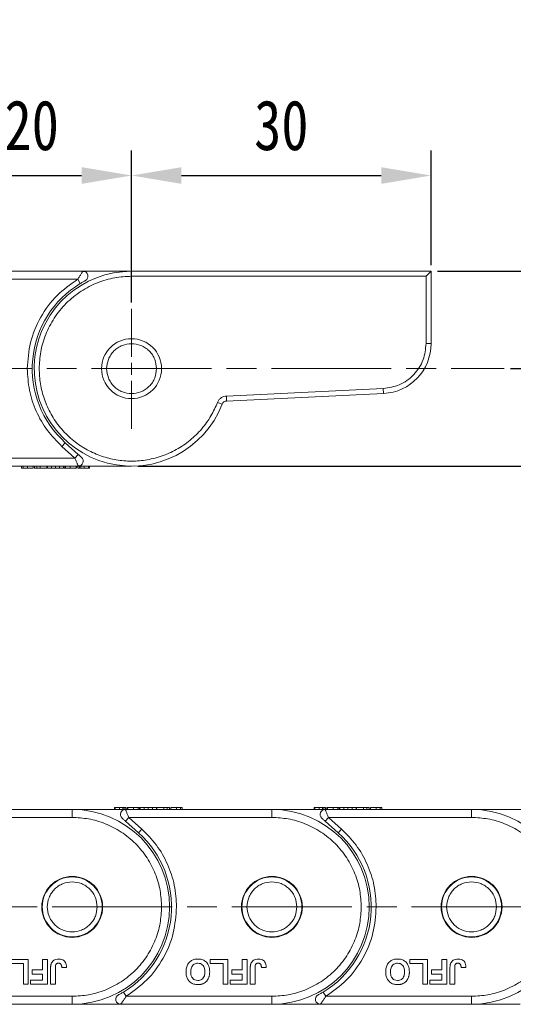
# Model space of a CAD drawing. Header units: millimetres. Extents: x 3075 to 3577, y -362 to -10.
# Tile 13 of 30: x 3304 to 3353, y -209 to -111. Entities that reach past the tile are written whole.
import ezdxf

# ---------------------------------------------------------------- set-up
doc = ezdxf.new("R2010")
doc.units = ezdxf.units.MM
doc.linetypes.add('ACAD_ISO08W100', pattern=[36, 24, -3, 6, -3])
doc.linetypes.add('CENTER', pattern=[0.6, 0.375, -0.075, 0.075, -0.075])
doc.layers.add('中心线', color=1, linetype='CENTER', lineweight=25)
doc.styles.get("Standard").update_dxf_attribs({"font": '仿宋_GB2312.ttf', "width": 0.8})
doc.dimstyles.new('ISO-15', dxfattribs={"dimtxt": 5, "dimasz": 5, "dimexe": 2.5, "dimexo": 0.625, "dimgap": 2.5, "dimtad": 1, "dimdsep": 46, "dimtxsty": 'Standard', "dimcen": 2.5, "dimadec": 0, "dimazin": 0, "dimtfac": 1, "dimtmove": 0, "dimatfit": 3, "dimfxl": 0, "dimarcsym": 0})

# ---------------------------------------------------------------- blocks, each defined once
blk = doc.blocks.new('*D214')
at = {"color": 0, "lineweight": -2}
for p, q in [((3295.236, -139.063), (3295.236, -123.866)), ((3315.236, -139.063), (3315.236, -123.866)), ((3300.236, -126.366), (3310.236, -126.366))]:
    blk.add_line(p, q, dxfattribs=at)
at = {"color": 0, "lineweight": 9}
for points in [[(3300.236, -125.533), (3300.236, -127.2), (3295.236, -126.366)], [(3310.236, -125.533), (3310.236, -127.2), (3315.236, -126.366)]]:
    blk.add_solid(points, dxfattribs=at)
at = {"layer": 'Defpoints', "color": 0, "lineweight": 9}
for p in [(3315.236, -126.366), (3295.236, -139.688), (3315.236, -139.688)]:
    blk.add_point(p, dxfattribs=at)
at = {"color": 0, "lineweight": 9, "insert": (3305.236, -121.366), "char_height": 5, "attachment_point": 5}
blk.add_mtext('20', dxfattribs=at)
blk = doc.blocks.new('*D215')
at = {"color": 0, "lineweight": -2}
for p, q in [((3315.236, -139.063), (3315.236, -123.866)), ((3345.236, -135.322), (3345.236, -123.866)), ((3320.236, -126.366), (3340.236, -126.366))]:
    blk.add_line(p, q, dxfattribs=at)
at = {"color": 0, "lineweight": 9}
for points in [[(3320.236, -125.533), (3320.236, -127.2), (3315.236, -126.366)], [(3340.236, -125.533), (3340.236, -127.2), (3345.236, -126.366)]]:
    blk.add_solid(points, dxfattribs=at)
at = {"layer": 'Defpoints', "color": 0, "lineweight": 9}
for p in [(3345.236, -126.366), (3345.236, -135.947), (3315.236, -139.688)]:
    blk.add_point(p, dxfattribs=at)
at = {"color": 0, "lineweight": 9, "insert": (3330.236, -121.366), "char_height": 5, "attachment_point": 5}
blk.add_mtext('30', dxfattribs=at)
blk = doc.blocks.new('*D216')
at = {"color": 0, "lineweight": -2}
for p, q in [((3345.861, -135.947), (3387.986, -135.947)), ((3385.486, -140.947), (3385.486, -150.447)), ((3315.861, -155.447), (3387.986, -155.447))]:
    blk.add_line(p, q, dxfattribs=at)
at = {"color": 0, "lineweight": 9}
for points in [[(3384.652, -140.947), (3386.319, -140.947), (3385.486, -135.947)], [(3384.652, -150.447), (3386.319, -150.447), (3385.486, -155.447)]]:
    blk.add_solid(points, dxfattribs=at)
at = {"layer": 'Defpoints', "color": 0, "lineweight": 9}
for p in [(3345.236, -135.947), (3315.236, -155.447), (3385.486, -155.447)]:
    blk.add_point(p, dxfattribs=at)
at = {"color": 0, "lineweight": 9, "insert": (3380.486, -145.697), "char_height": 5, "attachment_point": 5, "rotation": 90}
blk.add_mtext('19.5', dxfattribs=at)
blk = doc.blocks.new('*D217')
at = {"color": 0, "lineweight": -2}
for p, q in [((3365.95, -130.947), (3365.95, -110.872)), ((3353.185, -135.947), (3368.45, -135.947)), ((3365.95, -145.694), (3365.95, -135.947)), ((3353.185, -145.694), (3368.45, -145.694)), ((3365.95, -150.694), (3365.95, -155.694))]:
    blk.add_line(p, q, dxfattribs=at)
at = {"color": 0, "lineweight": 9}
for points in [[(3365.117, -130.947), (3366.784, -130.947), (3365.95, -135.947)], [(3365.117, -150.694), (3366.784, -150.694), (3365.95, -145.694)]]:
    blk.add_solid(points, dxfattribs=at)
at = {"layer": 'Defpoints', "color": 0, "lineweight": 9}
for p in [(3352.56, -135.947), (3365.95, -135.947), (3352.56, -145.694)]:
    blk.add_point(p, dxfattribs=at)
at = {"color": 0, "lineweight": 9, "insert": (3360.95, -118.41), "char_height": 5, "attachment_point": 5, "rotation": 90}
blk.add_mtext('9.75', dxfattribs=at)

msp = doc.modelspace()

# ---------------------------------------------------------------- linework, layer by layer
at = {"color": 7, "linetype": 'Continuous', "lineweight": 15}
for p, q in [((3310.374, -135.944), (3295.236, -135.944)), ((3315.056, -135.944), (3310.374, -135.944)), ((3315.236, -136.447), (3315.236, -135.947)), ((3345.236, -135.947), (3315.236, -135.947)), ((3344.736, -136.447), (3345.236, -135.947)), ((3345.236, -143.182), (3345.236, -135.947)), ((3295.236, -136.744), (3309.842, -136.744)), ((3309.842, -136.744), (3310.1, -137.172)), ((3315.236, -136.447), (3344.736, -136.447)), ((3344.736, -136.447), (3344.736, -143.182)), ((3345.236, -143.182), (3344.736, -143.182)), ((3340.452, -147.677), (3324.734, -148.432)), ((3340.476, -148.176), (3340.452, -147.677)), ((3324.734, -148.432), (3324.758, -148.932)), ((3324.758, -148.932), (3340.476, -148.176)), ((3324.316, -149.249), (3323.851, -149.067)), ((3308.264, -153.478), (3308.598, -153.106)), ((3309.566, -154.644), (3308.264, -153.478)), ((3309.899, -154.271), (3308.598, -153.106)), ((3309.566, -154.644), (3295.236, -154.644)), ((3309.899, -154.271), (3309.566, -154.644)), ((3295.236, -155.444), (3309.901, -155.444)), ((3304.219, -155.644), (3304.219, -155.444)), ((3304.393, -155.644), (3304.393, -155.444)), ((3304.796, -155.644), (3304.796, -155.444)), ((3305.373, -155.444), (3305.373, -155.644)), ((3305.507, -155.644), (3305.507, -155.444)), ((3305.507, -155.644), (3305.738, -155.644)), ((3305.738, -155.644), (3305.738, -155.444)), ((3305.738, -155.644), (3306.071, -155.644)), ((3306.071, -155.644), (3306.071, -155.444)), ((3306.071, -155.644), (3306.764, -155.644)), ((3306.764, -155.644), (3306.764, -155.444)), ((3306.808, -155.644), (3306.808, -155.444)), ((3306.808, -155.644), (3307.2, -155.644)), ((3307.2, -155.644), (3307.2, -155.444)), ((3307.2, -155.644), (3307.616, -155.644)), ((3307.616, -155.444), (3307.616, -155.644)), ((3307.616, -155.644), (3308.032, -155.644)), ((3308.032, -155.644), (3308.032, -155.444)), ((3308.032, -155.644), (3308.424, -155.644)), ((3308.424, -155.644), (3308.424, -155.444)), ((3308.469, -155.644), (3308.469, -155.444)), ((3308.469, -155.644), (3308.473, -155.644)), ((3308.494, -155.644), (3308.494, -155.444)), ((3308.62, -155.444), (3308.62, -155.644)), ((3309.095, -155.644), (3309.095, -155.444)), ((3309.674, -155.644), (3309.674, -155.444)), ((3309.71, -155.644), (3309.725, -155.644)), ((3309.725, -155.644), (3309.725, -155.444)), ((3309.86, -155.444), (3309.86, -155.644)), ((3309.894, -155.428), (3310.026, -155.428)), ((3309.901, -155.444), (3315.236, -155.444)), ((3310.034, -155.644), (3310.034, -155.444)), ((3310.167, -155.644), (3310.167, -155.444)), ((3310.167, -155.644), (3310.501, -155.644)), ((3310.501, -155.644), (3310.501, -155.444)), ((3310.937, -155.644), (3310.937, -155.444)), ((3311.014, -155.644), (3311.014, -155.444)), ((3309.29, -189.802), (3294.626, -189.802)), ((3309.29, -189.802), (3309.29, -190.602)), ((3314.626, -189.802), (3309.29, -189.802)), ((3313.513, -189.602), (3313.513, -189.802)), ((3313.59, -189.602), (3313.59, -189.802)), ((3314.359, -189.602), (3314.026, -189.602)), ((3314.026, -189.602), (3314.026, -189.802)), ((3314.359, -189.602), (3314.359, -189.802)), ((3314.492, -189.602), (3314.492, -189.802)), ((3314.632, -189.817), (3314.501, -189.818)), ((3329.29, -189.802), (3314.626, -189.802)), ((3314.667, -189.802), (3314.667, -189.602)), ((3314.801, -189.602), (3314.801, -189.802)), ((3314.816, -189.602), (3314.801, -189.602)), ((3314.853, -189.602), (3314.853, -189.802)), ((3315.431, -189.602), (3315.431, -189.802)), ((3315.906, -189.802), (3315.906, -189.602)), ((3316.032, -189.602), (3316.032, -189.802)), ((3316.058, -189.602), (3316.053, -189.602)), ((3316.058, -189.602), (3316.058, -189.802)), ((3316.103, -189.602), (3316.103, -189.802)), ((3316.494, -189.602), (3316.103, -189.602)), ((3316.494, -189.602), (3316.494, -189.802)), ((3316.91, -189.602), (3316.494, -189.602)), ((3316.91, -189.802), (3316.91, -189.602)), ((3317.326, -189.602), (3316.91, -189.602)), ((3317.326, -189.602), (3317.326, -189.802)), ((3317.718, -189.602), (3317.326, -189.602)), ((3317.718, -189.602), (3317.718, -189.802)), ((3317.763, -189.602), (3317.763, -189.802)), ((3318.455, -189.602), (3317.763, -189.602)), ((3318.455, -189.602), (3318.455, -189.802)), ((3318.788, -189.602), (3318.455, -189.602)), ((3318.788, -189.602), (3318.788, -189.802)), ((3319.019, -189.602), (3318.788, -189.602)), ((3319.019, -189.602), (3319.019, -189.802)), ((3319.154, -189.802), (3319.154, -189.602)), ((3319.731, -189.602), (3319.731, -189.802)), ((3320.133, -189.602), (3320.133, -189.802)), ((3320.308, -189.602), (3320.308, -189.802)), ((3329.29, -189.802), (3329.29, -190.602)), ((3334.626, -189.802), (3329.29, -189.802)), ((3333.513, -189.602), (3333.513, -189.802)), ((3333.59, -189.602), (3333.59, -189.802)), ((3334.026, -189.602), (3334.026, -189.802)), ((3334.359, -189.602), (3334.026, -189.602)), ((3334.359, -189.602), (3334.359, -189.802)), ((3334.492, -189.602), (3334.492, -189.802)), ((3334.632, -189.817), (3334.501, -189.818)), ((3349.29, -189.802), (3334.626, -189.802)), ((3334.667, -189.802), (3334.667, -189.602)), ((3334.801, -189.602), (3334.801, -189.802)), ((3334.816, -189.602), (3334.801, -189.602)), ((3334.853, -189.602), (3334.853, -189.802)), ((3335.431, -189.602), (3335.431, -189.802)), ((3335.906, -189.802), (3335.906, -189.602)), ((3336.032, -189.602), (3336.032, -189.802)), ((3336.058, -189.602), (3336.053, -189.602)), ((3336.058, -189.602), (3336.058, -189.802)), ((3336.103, -189.602), (3336.103, -189.802)), ((3336.494, -189.602), (3336.103, -189.602)), ((3336.494, -189.602), (3336.494, -189.802)), ((3336.91, -189.602), (3336.494, -189.602)), ((3336.91, -189.802), (3336.91, -189.602)), ((3337.326, -189.602), (3336.91, -189.602)), ((3337.326, -189.602), (3337.326, -189.802)), ((3337.718, -189.602), (3337.326, -189.602)), ((3337.718, -189.602), (3337.718, -189.802)), ((3337.763, -189.602), (3337.763, -189.802)), ((3338.455, -189.602), (3337.763, -189.602)), ((3338.455, -189.602), (3338.455, -189.802)), ((3338.788, -189.602), (3338.455, -189.602)), ((3338.788, -189.602), (3338.788, -189.802)), ((3339.019, -189.602), (3338.788, -189.602)), ((3339.019, -189.602), (3339.019, -189.802)), ((3339.154, -189.802), (3339.154, -189.602)), ((3339.731, -189.602), (3339.731, -189.802)), ((3340.133, -189.602), (3340.133, -189.802)), ((3340.308, -189.602), (3340.308, -189.802)), ((3349.29, -189.802), (3349.29, -190.602)), ((3354.626, -189.802), (3349.29, -189.802)), ((3294.961, -190.602), (3309.29, -190.602)), ((3314.627, -190.974), (3314.961, -190.602)), ((3314.627, -190.974), (3315.929, -192.14)), ((3314.961, -190.602), (3316.262, -191.768)), ((3314.961, -190.602), (3329.29, -190.602)), ((3334.627, -190.974), (3334.961, -190.602)), ((3334.627, -190.974), (3335.929, -192.14)), ((3334.961, -190.602), (3336.262, -191.768)), ((3334.961, -190.602), (3349.29, -190.602)), ((3316.262, -191.768), (3315.929, -192.14)), ((3336.262, -191.768), (3335.929, -192.14)), ((3303.121, -204.802), (3304.884, -204.802)), ((3304.884, -204.802), (3304.884, -207.302)), ((3306.324, -204.802), (3306.805, -204.802)), ((3306.324, -205.859), (3306.324, -204.802)), ((3306.805, -204.802), (3306.805, -207.302)), ((3323.121, -204.802), (3324.884, -204.802)), ((3323.121, -205.218), (3323.121, -204.802)), ((3324.884, -204.802), (3324.884, -207.302)), ((3326.324, -204.802), (3326.805, -204.802)), ((3326.324, -205.859), (3326.324, -204.802)), ((3326.805, -204.802), (3326.805, -207.302)), ((3343.121, -204.802), (3344.884, -204.802)), ((3343.121, -205.218), (3343.121, -204.802)), ((3344.884, -204.802), (3344.884, -207.302)), ((3346.324, -205.859), (3346.324, -204.802)), ((3346.324, -204.802), (3346.805, -204.802)), ((3346.805, -204.802), (3346.805, -207.302)), ((3304.404, -205.218), (3303.121, -205.218)), ((3304.404, -207.302), (3304.404, -205.218)), ((3305.267, -206.276), (3305.267, -205.859)), ((3305.267, -205.859), (3306.324, -205.859)), ((3307.124, -207.302), (3307.124, -205.726)), ((3307.604, -205.684), (3307.604, -207.302)), ((3308.245, -205.635), (3308.726, -205.603)), ((3324.404, -205.218), (3323.121, -205.218)), ((3324.404, -207.302), (3324.404, -205.218)), ((3325.267, -206.276), (3325.267, -205.859)), ((3325.267, -205.859), (3326.324, -205.859)), ((3327.124, -207.302), (3327.124, -205.726)), ((3327.604, -205.684), (3327.604, -207.302)), ((3328.245, -205.635), (3328.726, -205.603)), ((3344.404, -205.218), (3343.121, -205.218)), ((3344.404, -207.302), (3344.404, -205.218)), ((3345.267, -206.276), (3345.267, -205.859)), ((3345.267, -205.859), (3346.324, -205.859)), ((3347.124, -207.302), (3347.124, -205.726)), ((3347.604, -205.684), (3347.604, -207.302)), ((3348.245, -205.635), (3348.726, -205.603)), ((3305.106, -207.302), (3305.106, -206.885)), ((3305.106, -206.885), (3306.324, -206.885)), ((3306.324, -206.276), (3305.267, -206.276)), ((3306.324, -206.885), (3306.324, -206.276)), ((3325.106, -207.302), (3325.106, -206.885)), ((3325.106, -206.885), (3326.324, -206.885)), ((3326.324, -206.276), (3325.267, -206.276)), ((3326.324, -206.885), (3326.324, -206.276)), ((3345.106, -206.885), (3346.324, -206.885)), ((3345.106, -207.302), (3345.106, -206.885)), ((3346.324, -206.276), (3345.267, -206.276)), ((3346.324, -206.885), (3346.324, -206.276)), ((3304.884, -207.302), (3304.404, -207.302)), ((3306.805, -207.302), (3305.106, -207.302)), ((3307.604, -207.302), (3307.124, -207.302)), ((3324.884, -207.302), (3324.404, -207.302)), ((3326.805, -207.302), (3325.106, -207.302)), ((3327.604, -207.302), (3327.124, -207.302)), ((3344.884, -207.302), (3344.404, -207.302)), ((3346.805, -207.302), (3345.106, -207.302)), ((3347.604, -207.302), (3347.124, -207.302)), ((3309.29, -208.502), (3294.685, -208.502)), ((3309.29, -209.302), (3309.29, -208.502)), ((3314.685, -208.502), (3314.427, -208.074)), ((3329.29, -208.502), (3314.685, -208.502)), ((3329.29, -209.302), (3329.29, -208.502)), ((3334.685, -208.502), (3334.427, -208.074)), ((3349.29, -208.502), (3334.685, -208.502)), ((3349.29, -209.302), (3349.29, -208.502)), ((3294.152, -209.302), (3309.29, -209.302)), ((3309.29, -209.302), (3314.152, -209.302)), ((3314.152, -209.302), (3329.29, -209.302)), ((3329.29, -209.302), (3334.152, -209.302)), ((3334.152, -209.302), (3349.29, -209.302)), ((3349.29, -209.302), (3354.152, -209.302))]:
    msp.add_line(p, q, dxfattribs=at)
for centre, radius in [((3315.236, -145.694), 3), ((3309.29, -199.552), 3.05), ((3309.29, -199.552), 3), ((3329.29, -199.552), 3.05), ((3329.29, -199.552), 3), ((3349.29, -199.552), 3.05), ((3349.29, -199.552), 3)]:
    msp.add_circle(centre, radius, dxfattribs=at)
for centre, radius, start, end in [((3315.236, -145.697), 9.75, 90, 338.63839), ((3310.374, -136.444), 0.5, 297.72786, 90), ((3315.236, -145.694), 9.95, 121.07867, 228.15), ((3340.236, -143.182), 5, 272.75148, 0), ((3324.782, -149.431), 0.5, 92.75148, 158.63839), ((3309.901, -154.944), 0.5, 270, 48.15), ((3309.29, -199.552), 9.75, 270, 90), ((3314.626, -190.302), 0.5, 90, 228.15), ((3329.29, -199.552), 9.75, 270, 90), ((3334.626, -190.302), 0.5, 90, 228.15), ((3349.29, -199.552), 9.75, 270, 90), ((3309.29, -199.552), 9.95, 301.07867, 48.15), ((3329.29, -199.552), 9.95, 301.07867, 48.15), ((3314.152, -208.802), 0.5, 117.72786, 270), ((3334.152, -208.802), 0.5, 117.72786, 270)]:
    msp.add_arc(centre, radius, start, end, dxfattribs=at)
for points, knots in [([(3309.842, -136.744), (3309.903, -136.647), (3310.025, -136.453), (3310.172, -136.233), (3310.269, -136.093), (3310.327, -136.01), (3310.366, -135.955), (3310.372, -135.947), (3310.374, -135.944)], [0, 0, 0, 0, 0.2479947, 0.4981508, 0.6300332, 0.7488149, 0.8771295, 1, 1, 1, 1]), ([(3310.506, -135.962), (3310.482, -135.959), (3310.44, -135.953), (3310.377, -135.971), (3310.35, -135.978)], [0, 0, 0, 0, 0.561032, 1, 1, 1, 1]), ([(3304.786, -145.694), (3304.851, -144.813), (3304.982, -143.021), (3306.046, -140.503), (3307.653, -138.291), (3309.12, -137.254), (3309.842, -136.744)], [0, 0, 0, 0, 0.245823, 0.5, 0.754177, 1, 1, 1, 1]), ([(3305.986, -145.697), (3306.016, -145.133), (3306.078, -143.971), (3306.593, -142.247), (3307.446, -140.589), (3308.649, -139.11), (3309.886, -138.106), (3310.974, -137.47), (3312.086, -136.966), (3313.51, -136.539), (3314.672, -136.477), (3315.236, -136.447)], [0, 0, 0, 0, 0.116497, 0.239972, 0.36858, 0.499917, 0.631255, 0.695623, 0.760028, 0.883503, 1, 1, 1, 1]), ([(3310.1, -137.172), (3310.201, -137.112), (3310.354, -137.022), (3310.519, -136.933), (3310.582, -136.899), (3310.604, -136.888), (3310.606, -136.887), (3310.607, -136.886)], [0, 0, 0, 0, 0.49837, 0.74785, 0.883326, 0.942509, 1, 1, 1, 1]), ([(3312.736, -145.694), (3312.77, -145.379), (3312.822, -144.894), (3313.133, -144.311), (3313.456, -143.914), (3313.854, -143.589), (3314.436, -143.288), (3315.236, -143.133), (3316.036, -143.288), (3316.619, -143.589), (3317.017, -143.914), (3317.34, -144.311), (3317.651, -144.894), (3317.703, -145.379), (3317.736, -145.694)], [0, 0, 0, 0, 0.119721, 0.184895, 0.25, 0.315174, 0.380279, 0.5, 0.619721, 0.684895, 0.75, 0.815174, 0.880279, 1, 1, 1, 1]), ([(3344.736, -143.182), (3344.677, -143.732), (3344.555, -144.874), (3343.571, -146.36), (3342.134, -147.414), (3340.999, -147.591), (3340.452, -147.677)], [0, 0, 0, 0, 0.240719, 0.5, 0.759281, 1, 1, 1, 1]), ([(3308.264, -153.478), (3307.754, -152.963), (3306.721, -151.921), (3305.632, -149.985), (3304.917, -147.882), (3304.829, -146.418), (3304.786, -145.694)], [0, 0, 0, 0, 0.247221, 0.5, 0.752779, 1, 1, 1, 1]), ([(3323.851, -149.067), (3323.644, -149.529), (3323.222, -150.474), (3322.283, -151.757), (3321.118, -152.901), (3319.742, -153.833), (3318.222, -154.504), (3316.633, -154.889), (3315.05, -154.989), (3313.514, -154.828), (3312.025, -154.418), (3310.587, -153.749), (3309.247, -152.811), (3308.077, -151.633), (3307.134, -150.264), (3306.466, -148.773), (3306.059, -147.237), (3306.01, -146.203), (3305.986, -145.697)], [0, 0, 0, 0, 0.059209, 0.121152, 0.185061, 0.25, 0.314939, 0.378848, 0.440791, 0.5, 0.559209, 0.621152, 0.685061, 0.75, 0.814939, 0.878848, 0.940791, 1, 1, 1, 1]), ([(3317.736, -145.694), (3317.703, -146.008), (3317.651, -146.494), (3317.339, -147.076), (3317.016, -147.474), (3316.619, -147.799), (3316.036, -148.1), (3315.236, -148.255), (3314.436, -148.1), (3313.854, -147.799), (3313.456, -147.474), (3313.133, -147.076), (3312.822, -146.494), (3312.77, -146.008), (3312.736, -145.694)], [0, 0, 0, 0, 0.119721, 0.184895, 0.25, 0.315174, 0.380279, 0.5, 0.619721, 0.684895, 0.75, 0.815174, 0.880279, 1, 1, 1, 1]), ([(3324.734, -148.432), (3324.641, -148.444), (3324.45, -148.469), (3324.191, -148.608), (3323.976, -148.809), (3323.892, -148.982), (3323.851, -149.067)], [0, 0, 0, 0, 0.244762, 0.5, 0.755238, 1, 1, 1, 1]), ([(3309.894, -155.429), (3309.889, -155.416), (3309.878, -155.391), (3309.847, -155.315), (3309.789, -155.178), (3309.694, -154.95), (3309.608, -154.744), (3309.566, -154.644)], [0, 0, 0, 0, 0.132525, 0.273162, 0.419796, 0.718424, 1, 1, 1, 1]), ([(3310.234, -154.571), (3310.233, -154.57), (3310.231, -154.568), (3310.211, -154.551), (3310.18, -154.523), (3310.119, -154.468), (3310.024, -154.383), (3309.941, -154.309), (3309.899, -154.271)], [0, 0, 0, 0, 0.09517, 0.195508, 0.310112, 0.437792, 0.718545, 1, 1, 1, 1]), ([(3304.219, -155.644), (3304.22, -155.644), (3304.222, -155.644), (3304.24, -155.644), (3304.266, -155.644), (3304.294, -155.644), (3304.333, -155.644), (3304.373, -155.644), (3304.393, -155.644)], [0, 0, 0, 0, 0.2383707, 0.4778187, 0.6052177, 0.7333115, 0.865299, 1, 1, 1, 1]), ([(3304.393, -155.644), (3304.413, -155.644), (3304.454, -155.644), (3304.53, -155.644), (3304.613, -155.644), (3304.686, -155.644), (3304.747, -155.644), (3304.779, -155.644), (3304.796, -155.644)], [0, 0, 0, 0, 0.2065585, 0.420423, 0.6036233, 0.7939578, 0.8966075, 1, 1, 1, 1]), ([(3304.796, -155.644), (3304.864, -155.644), (3304.994, -155.644), (3305.149, -155.644), (3305.275, -155.644), (3305.361, -155.644), (3305.368, -155.644), (3305.373, -155.644)], [0, 0, 0, 0, 0.154712, 0.295547, 0.420761, 0.630514, 1, 1, 1, 1]), ([(3308.494, -155.644), (3308.495, -155.644), (3308.496, -155.644), (3308.506, -155.644), (3308.519, -155.644), (3308.54, -155.644), (3308.572, -155.644), (3308.604, -155.644), (3308.62, -155.644)], [0, 0, 0, 0, 0.164091, 0.329194, 0.461325, 0.594454, 0.795732, 1, 1, 1, 1]), ([(3308.62, -155.644), (3308.64, -155.644), (3308.679, -155.644), (3308.75, -155.644), (3308.828, -155.644), (3308.911, -155.644), (3309.001, -155.644), (3309.063, -155.644), (3309.095, -155.644)], [0, 0, 0, 0, 0.177376, 0.35832, 0.511584, 0.66939, 0.832541, 1, 1, 1, 1]), ([(3309.095, -155.644), (3309.163, -155.644), (3309.287, -155.644), (3309.446, -155.644), (3309.563, -155.644), (3309.644, -155.644), (3309.664, -155.644), (3309.674, -155.644)], [0, 0, 0, 0, 0.219903, 0.401483, 0.582484, 0.790929, 1, 1, 1, 1]), ([(3309.86, -155.644), (3309.861, -155.644), (3309.863, -155.644), (3309.881, -155.644), (3309.907, -155.644), (3309.936, -155.644), (3309.975, -155.644), (3310.014, -155.644), (3310.034, -155.644)], [0, 0, 0, 0, 0.239045, 0.479189, 0.606249, 0.73402, 0.865685, 1, 1, 1, 1]), ([(3309.901, -155.444), (3309.901, -155.444), (3309.9, -155.444), (3309.894, -155.429), (3309.894, -155.429)], [0, 0, 0, 0, 0.9791059, 1, 1, 1, 1]), ([(3310.034, -155.644), (3310.054, -155.644), (3310.08, -155.644), (3310.116, -155.644), (3310.125, -155.644)], [0, 0, 0, 0, 0.731068, 1, 1, 1, 1]), ([(3310.501, -155.644), (3310.546, -155.644), (3310.631, -155.644), (3310.78, -155.644), (3310.884, -155.644), (3310.937, -155.644)], [0, 0, 0, 0, 0.367019, 0.679786, 1, 1, 1, 1]), ([(3310.84, -155.644), (3310.865, -155.644), (3310.915, -155.644), (3310.958, -155.644), (3310.986, -155.644), (3311.003, -155.644), (3311.012, -155.644), (3311.013, -155.644), (3311.014, -155.644)], [0, 0, 0, 0, 0.171443, 0.347826, 0.508794, 0.670915, 0.83526, 1, 1, 1, 1]), ([(3313.686, -189.602), (3313.662, -189.602), (3313.611, -189.602), (3313.569, -189.602), (3313.54, -189.602), (3313.524, -189.602), (3313.514, -189.602), (3313.513, -189.602), (3313.513, -189.602)], [0, 0, 0, 0, 0.1714431, 0.347826, 0.5087935, 0.6709152, 0.8352601, 1, 1, 1, 1]), ([(3314.026, -189.602), (3313.98, -189.602), (3313.895, -189.602), (3313.747, -189.602), (3313.643, -189.602), (3313.59, -189.602)], [0, 0, 0, 0, 0.367019, 0.679786, 1, 1, 1, 1]), ([(3314.492, -189.602), (3314.473, -189.602), (3314.446, -189.602), (3314.411, -189.602), (3314.401, -189.602)], [0, 0, 0, 0, 0.731068, 1, 1, 1, 1]), ([(3314.667, -189.602), (3314.666, -189.602), (3314.664, -189.602), (3314.646, -189.602), (3314.619, -189.602), (3314.591, -189.602), (3314.552, -189.602), (3314.512, -189.602), (3314.492, -189.602)], [0, 0, 0, 0, 0.239045, 0.479189, 0.606249, 0.73402, 0.865685, 1, 1, 1, 1]), ([(3314.626, -189.802), (3314.626, -189.802), (3314.626, -189.802), (3314.632, -189.816), (3314.632, -189.817)], [0, 0, 0, 0, 0.979106, 1, 1, 1, 1]), ([(3314.632, -189.817), (3314.637, -189.829), (3314.648, -189.855), (3314.68, -189.93), (3314.737, -190.068), (3314.832, -190.295), (3314.919, -190.502), (3314.961, -190.602)], [0, 0, 0, 0, 0.132525, 0.273162, 0.419796, 0.718424, 1, 1, 1, 1]), ([(3315.431, -189.602), (3315.364, -189.602), (3315.24, -189.602), (3315.081, -189.602), (3314.964, -189.602), (3314.883, -189.602), (3314.863, -189.602), (3314.853, -189.602)], [0, 0, 0, 0, 0.219903, 0.401483, 0.582484, 0.790929, 1, 1, 1, 1]), ([(3315.906, -189.602), (3315.887, -189.602), (3315.847, -189.602), (3315.776, -189.602), (3315.698, -189.602), (3315.615, -189.602), (3315.525, -189.602), (3315.463, -189.602), (3315.431, -189.602)], [0, 0, 0, 0, 0.177376, 0.35832, 0.511584, 0.66939, 0.832541, 1, 1, 1, 1]), ([(3316.032, -189.602), (3316.031, -189.602), (3316.03, -189.602), (3316.021, -189.602), (3316.007, -189.602), (3315.986, -189.602), (3315.955, -189.602), (3315.923, -189.602), (3315.906, -189.602)], [0, 0, 0, 0, 0.164091, 0.329194, 0.461325, 0.594454, 0.795732, 1, 1, 1, 1]), ([(3319.731, -189.602), (3319.662, -189.602), (3319.532, -189.602), (3319.378, -189.602), (3319.252, -189.602), (3319.165, -189.602), (3319.158, -189.602), (3319.154, -189.602)], [0, 0, 0, 0, 0.154712, 0.295547, 0.420761, 0.630514, 1, 1, 1, 1]), ([(3320.133, -189.602), (3320.113, -189.602), (3320.072, -189.602), (3319.997, -189.602), (3319.914, -189.602), (3319.841, -189.602), (3319.779, -189.602), (3319.747, -189.602), (3319.731, -189.602)], [0, 0, 0, 0, 0.2065585, 0.420423, 0.6036233, 0.7939578, 0.8966075, 1, 1, 1, 1]), ([(3320.308, -189.602), (3320.307, -189.602), (3320.305, -189.602), (3320.287, -189.602), (3320.261, -189.602), (3320.232, -189.602), (3320.193, -189.602), (3320.153, -189.602), (3320.133, -189.602)], [0, 0, 0, 0, 0.2383707, 0.4778187, 0.6052177, 0.7333115, 0.865299, 1, 1, 1, 1]), ([(3333.686, -189.602), (3333.662, -189.602), (3333.611, -189.602), (3333.569, -189.602), (3333.54, -189.602), (3333.524, -189.602), (3333.514, -189.602), (3333.513, -189.602), (3333.513, -189.602)], [0, 0, 0, 0, 0.171443, 0.347826, 0.508794, 0.670915, 0.83526, 1, 1, 1, 1]), ([(3334.026, -189.602), (3333.98, -189.602), (3333.895, -189.602), (3333.747, -189.602), (3333.643, -189.602), (3333.59, -189.602)], [0, 0, 0, 0, 0.367019, 0.679786, 1, 1, 1, 1]), ([(3334.492, -189.602), (3334.473, -189.602), (3334.446, -189.602), (3334.411, -189.602), (3334.401, -189.602)], [0, 0, 0, 0, 0.731068, 1, 1, 1, 1]), ([(3334.667, -189.602), (3334.666, -189.602), (3334.664, -189.602), (3334.646, -189.602), (3334.619, -189.602), (3334.591, -189.602), (3334.552, -189.602), (3334.512, -189.602), (3334.492, -189.602)], [0, 0, 0, 0, 0.239045, 0.479189, 0.606249, 0.73402, 0.865685, 1, 1, 1, 1]), ([(3334.626, -189.802), (3334.626, -189.802), (3334.626, -189.802), (3334.632, -189.816), (3334.632, -189.817)], [0, 0, 0, 0, 0.979106, 1, 1, 1, 1]), ([(3334.632, -189.817), (3334.637, -189.829), (3334.648, -189.855), (3334.68, -189.93), (3334.737, -190.068), (3334.832, -190.295), (3334.919, -190.502), (3334.961, -190.602)], [0, 0, 0, 0, 0.132525, 0.273162, 0.419796, 0.718424, 1, 1, 1, 1]), ([(3335.431, -189.602), (3335.364, -189.602), (3335.24, -189.602), (3335.081, -189.602), (3334.964, -189.602), (3334.883, -189.602), (3334.863, -189.602), (3334.853, -189.602)], [0, 0, 0, 0, 0.219903, 0.401483, 0.582484, 0.790929, 1, 1, 1, 1]), ([(3335.906, -189.602), (3335.887, -189.602), (3335.847, -189.602), (3335.776, -189.602), (3335.698, -189.602), (3335.615, -189.602), (3335.525, -189.602), (3335.463, -189.602), (3335.431, -189.602)], [0, 0, 0, 0, 0.177376, 0.35832, 0.511584, 0.66939, 0.832541, 1, 1, 1, 1]), ([(3336.032, -189.602), (3336.031, -189.602), (3336.03, -189.602), (3336.021, -189.602), (3336.007, -189.602), (3335.986, -189.602), (3335.955, -189.602), (3335.923, -189.602), (3335.906, -189.602)], [0, 0, 0, 0, 0.164091, 0.329194, 0.461325, 0.594454, 0.795732, 1, 1, 1, 1]), ([(3339.731, -189.602), (3339.662, -189.602), (3339.532, -189.602), (3339.378, -189.602), (3339.252, -189.602), (3339.165, -189.602), (3339.158, -189.602), (3339.154, -189.602)], [0, 0, 0, 0, 0.154712, 0.295547, 0.420761, 0.630514, 1, 1, 1, 1]), ([(3340.133, -189.602), (3340.113, -189.602), (3340.072, -189.602), (3339.997, -189.602), (3339.914, -189.602), (3339.841, -189.602), (3339.779, -189.602), (3339.747, -189.602), (3339.731, -189.602)], [0, 0, 0, 0, 0.2065585, 0.420423, 0.6036233, 0.7939578, 0.8966075, 1, 1, 1, 1]), ([(3340.308, -189.602), (3340.307, -189.602), (3340.305, -189.602), (3340.287, -189.602), (3340.261, -189.602), (3340.232, -189.602), (3340.193, -189.602), (3340.153, -189.602), (3340.133, -189.602)], [0, 0, 0, 0, 0.2383707, 0.4778187, 0.6052177, 0.7333115, 0.865299, 1, 1, 1, 1]), ([(3318.24, -199.552), (3318.211, -199.006), (3318.151, -197.881), (3317.653, -196.213), (3316.828, -194.609), (3315.664, -193.178), (3314.233, -192.014), (3312.629, -191.189), (3310.961, -190.691), (3309.836, -190.631), (3309.29, -190.602)], [0, 0, 0, 0, 0.116516, 0.240011, 0.368641, 0.5, 0.631359, 0.759989, 0.883484, 1, 1, 1, 1]), ([(3314.292, -190.674), (3314.293, -190.675), (3314.296, -190.677), (3314.315, -190.695), (3314.346, -190.723), (3314.407, -190.777), (3314.503, -190.863), (3314.585, -190.937), (3314.627, -190.974)], [0, 0, 0, 0, 0.09517, 0.195508, 0.310112, 0.437792, 0.718545, 1, 1, 1, 1]), ([(3338.24, -199.552), (3338.211, -199.006), (3338.151, -197.881), (3337.653, -196.213), (3336.828, -194.609), (3335.664, -193.178), (3334.233, -192.014), (3332.629, -191.189), (3330.961, -190.691), (3329.836, -190.631), (3329.29, -190.602)], [0, 0, 0, 0, 0.116516, 0.240011, 0.368641, 0.5, 0.631359, 0.759989, 0.883484, 1, 1, 1, 1]), ([(3334.292, -190.674), (3334.293, -190.675), (3334.296, -190.677), (3334.315, -190.695), (3334.346, -190.723), (3334.407, -190.777), (3334.503, -190.863), (3334.585, -190.937), (3334.627, -190.974)], [0, 0, 0, 0, 0.0951701, 0.1955083, 0.3101122, 0.4377917, 0.7185448, 1, 1, 1, 1]), ([(3358.24, -199.552), (3358.211, -199.006), (3358.151, -197.881), (3357.653, -196.213), (3356.828, -194.609), (3355.664, -193.178), (3354.233, -192.014), (3352.629, -191.189), (3350.961, -190.691), (3349.836, -190.631), (3349.29, -190.602)], [0, 0, 0, 0, 0.116516, 0.240011, 0.368641, 0.5, 0.631359, 0.759989, 0.883484, 1, 1, 1, 1]), ([(3316.262, -191.768), (3316.773, -192.283), (3317.805, -193.325), (3318.894, -195.261), (3319.609, -197.364), (3319.697, -198.828), (3319.74, -199.552)], [0, 0, 0, 0, 0.247221, 0.5, 0.752779, 1, 1, 1, 1]), ([(3336.262, -191.768), (3336.773, -192.283), (3337.805, -193.325), (3338.894, -195.261), (3339.609, -197.364), (3339.697, -198.828), (3339.74, -199.552)], [0, 0, 0, 0, 0.247221, 0.5, 0.752779, 1, 1, 1, 1]), ([(3306.79, -199.552), (3306.824, -199.237), (3306.876, -198.752), (3307.187, -198.169), (3307.51, -197.772), (3307.908, -197.447), (3308.49, -197.145), (3309.29, -196.991), (3310.09, -197.145), (3310.673, -197.447), (3311.071, -197.772), (3311.394, -198.169), (3311.705, -198.752), (3311.757, -199.237), (3311.79, -199.552)], [0, 0, 0, 0, 0.119721, 0.184895, 0.25, 0.315174, 0.380279, 0.5, 0.619721, 0.684895, 0.75, 0.815174, 0.880279, 1, 1, 1, 1]), ([(3326.79, -199.552), (3326.824, -199.237), (3326.876, -198.752), (3327.187, -198.169), (3327.51, -197.772), (3327.908, -197.447), (3328.49, -197.145), (3329.29, -196.991), (3330.09, -197.145), (3330.673, -197.447), (3331.071, -197.772), (3331.394, -198.169), (3331.705, -198.752), (3331.757, -199.237), (3331.79, -199.552)], [0, 0, 0, 0, 0.119721, 0.184895, 0.25, 0.315174, 0.380279, 0.5, 0.619721, 0.684895, 0.75, 0.815174, 0.880279, 1, 1, 1, 1]), ([(3346.79, -199.552), (3346.824, -199.237), (3346.876, -198.752), (3347.187, -198.169), (3347.51, -197.772), (3347.908, -197.447), (3348.49, -197.145), (3349.29, -196.991), (3350.09, -197.145), (3350.673, -197.447), (3351.071, -197.772), (3351.394, -198.169), (3351.705, -198.752), (3351.757, -199.237), (3351.79, -199.552)], [0, 0, 0, 0, 0.119721, 0.184895, 0.25, 0.315174, 0.380279, 0.5, 0.619721, 0.684895, 0.75, 0.815174, 0.880279, 1, 1, 1, 1]), ([(3311.79, -199.552), (3311.757, -199.866), (3311.705, -200.352), (3311.393, -200.934), (3311.07, -201.332), (3310.673, -201.657), (3310.09, -201.958), (3309.29, -202.112), (3308.49, -201.958), (3307.908, -201.657), (3307.51, -201.331), (3307.187, -200.934), (3306.876, -200.351), (3306.824, -199.866), (3306.79, -199.552)], [0, 0, 0, 0, 0.119721, 0.184895, 0.25, 0.315174, 0.380279, 0.5, 0.619721, 0.684895, 0.75, 0.815174, 0.880279, 1, 1, 1, 1]), ([(3309.29, -208.502), (3309.836, -208.473), (3310.961, -208.413), (3312.629, -207.915), (3314.233, -207.089), (3315.664, -205.925), (3316.828, -204.494), (3317.653, -202.89), (3318.151, -201.222), (3318.211, -200.098), (3318.24, -199.552)], [0, 0, 0, 0, 0.116516, 0.240011, 0.368641, 0.5, 0.631359, 0.759989, 0.883484, 1, 1, 1, 1]), ([(3319.74, -199.552), (3319.676, -200.433), (3319.545, -202.225), (3318.48, -204.743), (3316.873, -206.955), (3315.406, -207.992), (3314.685, -208.502)], [0, 0, 0, 0, 0.245823, 0.5, 0.754177, 1, 1, 1, 1]), ([(3331.79, -199.552), (3331.757, -199.866), (3331.705, -200.352), (3331.393, -200.934), (3331.07, -201.332), (3330.673, -201.657), (3330.09, -201.958), (3329.29, -202.112), (3328.49, -201.958), (3327.908, -201.657), (3327.51, -201.331), (3327.187, -200.934), (3326.876, -200.351), (3326.824, -199.866), (3326.79, -199.552)], [0, 0, 0, 0, 0.119721, 0.184895, 0.25, 0.315174, 0.380279, 0.5, 0.619721, 0.684895, 0.75, 0.815174, 0.880279, 1, 1, 1, 1]), ([(3329.29, -208.502), (3329.836, -208.473), (3330.961, -208.413), (3332.629, -207.915), (3334.233, -207.089), (3335.664, -205.925), (3336.828, -204.494), (3337.653, -202.89), (3338.151, -201.222), (3338.211, -200.098), (3338.24, -199.552)], [0, 0, 0, 0, 0.116516, 0.2400113, 0.3686408, 0.5, 0.6313592, 0.7599887, 0.883484, 1, 1, 1, 1]), ([(3339.74, -199.552), (3339.676, -200.433), (3339.545, -202.225), (3338.48, -204.743), (3336.873, -206.955), (3335.406, -207.992), (3334.685, -208.502)], [0, 0, 0, 0, 0.245823, 0.5, 0.754177, 1, 1, 1, 1]), ([(3351.79, -199.552), (3351.757, -199.866), (3351.705, -200.352), (3351.393, -200.934), (3351.07, -201.332), (3350.673, -201.657), (3350.09, -201.958), (3349.29, -202.112), (3348.49, -201.958), (3347.908, -201.657), (3347.51, -201.331), (3347.187, -200.934), (3346.876, -200.351), (3346.824, -199.866), (3346.79, -199.552)], [0, 0, 0, 0, 0.119721, 0.184895, 0.25, 0.315174, 0.380279, 0.5, 0.619721, 0.684895, 0.75, 0.815174, 0.880279, 1, 1, 1, 1]), ([(3349.29, -208.502), (3349.836, -208.473), (3350.961, -208.413), (3352.629, -207.915), (3354.233, -207.089), (3355.664, -205.925), (3356.828, -204.494), (3357.653, -202.89), (3358.151, -201.222), (3358.211, -200.098), (3358.24, -199.552)], [0, 0, 0, 0, 0.116516, 0.2400113, 0.3686408, 0.5, 0.6313592, 0.7599887, 0.883484, 1, 1, 1, 1]), ([(3307.178, -205.25), (3307.205, -205.188), (3307.265, -205.051), (3307.435, -204.892), (3307.675, -204.784), (3307.853, -204.775), (3307.954, -204.77)], [0, 0, 0, 0, 0.206429, 0.456722, 0.693973, 1, 1, 1, 1]), ([(3307.954, -204.77), (3308.058, -204.777), (3308.236, -204.788), (3308.462, -204.907), (3308.618, -205.082), (3308.712, -205.324), (3308.721, -205.506), (3308.726, -205.603)], [0, 0, 0, 0, 0.24093, 0.409491, 0.578642, 0.775105, 1, 1, 1, 1]), ([(3320.688, -206.048), (3320.694, -205.914), (3320.708, -205.644), (3320.861, -205.257), (3321.135, -204.966), (3321.491, -204.794), (3321.739, -204.778), (3321.87, -204.77)], [0, 0, 0, 0, 0.204609, 0.411109, 0.621842, 0.801311, 1, 1, 1, 1]), ([(3321.87, -204.77), (3322.005, -204.778), (3322.277, -204.796), (3322.632, -204.98), (3322.882, -205.261), (3323.036, -205.62), (3323.051, -205.888), (3323.06, -206.037)], [0, 0, 0, 0, 0.205416, 0.413489, 0.592452, 0.772931, 1, 1, 1, 1]), ([(3327.178, -205.25), (3327.205, -205.188), (3327.265, -205.051), (3327.435, -204.892), (3327.675, -204.784), (3327.853, -204.775), (3327.954, -204.77)], [0, 0, 0, 0, 0.206429, 0.456722, 0.693973, 1, 1, 1, 1]), ([(3327.954, -204.77), (3328.058, -204.777), (3328.236, -204.788), (3328.462, -204.907), (3328.618, -205.082), (3328.712, -205.324), (3328.721, -205.506), (3328.726, -205.603)], [0, 0, 0, 0, 0.24093, 0.409491, 0.578642, 0.775105, 1, 1, 1, 1]), ([(3340.688, -206.048), (3340.694, -205.914), (3340.708, -205.644), (3340.861, -205.257), (3341.135, -204.966), (3341.491, -204.794), (3341.739, -204.778), (3341.87, -204.77)], [0, 0, 0, 0, 0.204609, 0.411109, 0.621842, 0.801311, 1, 1, 1, 1]), ([(3341.87, -204.77), (3342.005, -204.778), (3342.277, -204.796), (3342.632, -204.98), (3342.882, -205.261), (3343.036, -205.62), (3343.051, -205.888), (3343.06, -206.037)], [0, 0, 0, 0, 0.205416, 0.413489, 0.592452, 0.772931, 1, 1, 1, 1]), ([(3347.178, -205.25), (3347.205, -205.188), (3347.265, -205.051), (3347.435, -204.892), (3347.675, -204.784), (3347.853, -204.775), (3347.954, -204.77)], [0, 0, 0, 0, 0.206429, 0.456722, 0.693973, 1, 1, 1, 1]), ([(3347.954, -204.77), (3348.058, -204.777), (3348.236, -204.788), (3348.462, -204.907), (3348.618, -205.082), (3348.712, -205.324), (3348.721, -205.506), (3348.726, -205.603)], [0, 0, 0, 0, 0.24093, 0.409491, 0.578642, 0.775105, 1, 1, 1, 1]), ([(3307.124, -205.726), (3307.124, -205.692), (3307.125, -205.626), (3307.129, -205.536), (3307.136, -205.456), (3307.146, -205.387), (3307.158, -205.318), (3307.171, -205.273), (3307.178, -205.25)], [0, 0, 0, 0, 0.20827, 0.416707, 0.561481, 0.706573, 0.852825, 1, 1, 1, 1]), ([(3307.604, -205.684), (3307.606, -205.622), (3307.609, -205.498), (3307.632, -205.344), (3307.7, -205.249), (3307.778, -205.203), (3307.856, -205.188), (3307.908, -205.187), (3307.923, -205.186)], [0, 0, 0, 0, 0.272224, 0.546623, 0.659126, 0.771081, 0.934792, 1, 1, 1, 1]), ([(3307.923, -205.186), (3307.943, -205.187), (3307.985, -205.188), (3308.039, -205.204), (3308.085, -205.226), (3308.122, -205.252), (3308.154, -205.286), (3308.171, -205.311), (3308.18, -205.324)], [0, 0, 0, 0, 0.199415, 0.404779, 0.549305, 0.697938, 0.847272, 1, 1, 1, 1]), ([(3308.18, -205.324), (3308.19, -205.344), (3308.21, -205.384), (3308.225, -205.442), (3308.233, -205.495), (3308.239, -205.542), (3308.243, -205.588), (3308.245, -205.619), (3308.245, -205.635)], [0, 0, 0, 0, 0.205288, 0.416473, 0.561717, 0.70725, 0.853541, 1, 1, 1, 1]), ([(3321.169, -206.06), (3321.176, -205.925), (3321.187, -205.71), (3321.317, -205.443), (3321.487, -205.283), (3321.683, -205.197), (3321.814, -205.19), (3321.871, -205.186)], [0, 0, 0, 0, 0.319264, 0.504624, 0.690858, 0.864593, 1, 1, 1, 1]), ([(3321.871, -205.186), (3321.962, -205.195), (3322.126, -205.21), (3322.329, -205.342), (3322.472, -205.514), (3322.565, -205.759), (3322.574, -205.944), (3322.579, -206.053)], [0, 0, 0, 0, 0.213943, 0.387352, 0.56015, 0.741367, 1, 1, 1, 1]), ([(3327.124, -205.726), (3327.124, -205.692), (3327.125, -205.626), (3327.129, -205.536), (3327.136, -205.456), (3327.146, -205.387), (3327.158, -205.318), (3327.171, -205.273), (3327.178, -205.25)], [0, 0, 0, 0, 0.20827, 0.416707, 0.561481, 0.706573, 0.852825, 1, 1, 1, 1]), ([(3327.604, -205.684), (3327.606, -205.622), (3327.609, -205.498), (3327.632, -205.344), (3327.7, -205.249), (3327.778, -205.203), (3327.856, -205.188), (3327.908, -205.187), (3327.923, -205.186)], [0, 0, 0, 0, 0.272224, 0.546623, 0.659126, 0.771081, 0.934792, 1, 1, 1, 1]), ([(3327.923, -205.186), (3327.943, -205.187), (3327.985, -205.188), (3328.039, -205.204), (3328.085, -205.226), (3328.122, -205.252), (3328.154, -205.286), (3328.171, -205.311), (3328.18, -205.324)], [0, 0, 0, 0, 0.199415, 0.404779, 0.549305, 0.697938, 0.847272, 1, 1, 1, 1]), ([(3328.18, -205.324), (3328.19, -205.344), (3328.21, -205.384), (3328.225, -205.442), (3328.233, -205.495), (3328.239, -205.542), (3328.243, -205.588), (3328.245, -205.619), (3328.245, -205.635)], [0, 0, 0, 0, 0.205288, 0.416473, 0.561717, 0.70725, 0.853541, 1, 1, 1, 1]), ([(3341.169, -206.06), (3341.176, -205.925), (3341.187, -205.71), (3341.317, -205.443), (3341.487, -205.283), (3341.683, -205.197), (3341.814, -205.19), (3341.871, -205.186)], [0, 0, 0, 0, 0.319264, 0.504624, 0.690858, 0.864593, 1, 1, 1, 1]), ([(3341.871, -205.186), (3341.962, -205.195), (3342.126, -205.21), (3342.329, -205.342), (3342.472, -205.514), (3342.565, -205.759), (3342.574, -205.944), (3342.579, -206.053)], [0, 0, 0, 0, 0.213943, 0.387352, 0.56015, 0.741367, 1, 1, 1, 1]), ([(3347.124, -205.726), (3347.124, -205.692), (3347.125, -205.626), (3347.129, -205.536), (3347.136, -205.456), (3347.146, -205.387), (3347.158, -205.318), (3347.171, -205.273), (3347.178, -205.25)], [0, 0, 0, 0, 0.20827, 0.416707, 0.561481, 0.706573, 0.852825, 1, 1, 1, 1]), ([(3347.604, -205.684), (3347.606, -205.622), (3347.609, -205.498), (3347.632, -205.344), (3347.7, -205.249), (3347.778, -205.203), (3347.856, -205.188), (3347.908, -205.187), (3347.923, -205.186)], [0, 0, 0, 0, 0.272224, 0.546623, 0.659126, 0.771081, 0.934792, 1, 1, 1, 1]), ([(3347.923, -205.186), (3347.943, -205.187), (3347.985, -205.188), (3348.039, -205.204), (3348.085, -205.226), (3348.122, -205.252), (3348.154, -205.286), (3348.171, -205.311), (3348.18, -205.324)], [0, 0, 0, 0, 0.199415, 0.404779, 0.549305, 0.697938, 0.847272, 1, 1, 1, 1]), ([(3348.18, -205.324), (3348.19, -205.344), (3348.21, -205.384), (3348.225, -205.442), (3348.233, -205.495), (3348.239, -205.542), (3348.243, -205.588), (3348.245, -205.619), (3348.245, -205.635)], [0, 0, 0, 0, 0.205288, 0.416473, 0.561717, 0.70725, 0.853541, 1, 1, 1, 1]), ([(3321.877, -207.334), (3321.742, -207.325), (3321.471, -207.307), (3321.114, -207.118), (3320.863, -206.832), (3320.71, -206.467), (3320.696, -206.198), (3320.688, -206.048)], [0, 0, 0, 0, 0.203933, 0.41017, 0.593215, 0.773531, 1, 1, 1, 1]), ([(3321.871, -206.917), (3321.769, -206.908), (3321.596, -206.891), (3321.391, -206.752), (3321.248, -206.563), (3321.178, -206.32), (3321.172, -206.143), (3321.169, -206.06)], [0, 0, 0, 0, 0.241919, 0.409044, 0.576174, 0.800887, 1, 1, 1, 1]), ([(3322.579, -206.053), (3322.572, -206.189), (3322.561, -206.401), (3322.433, -206.664), (3322.268, -206.819), (3322.07, -206.906), (3321.935, -206.913), (3321.871, -206.917)], [0, 0, 0, 0, 0.319417, 0.499226, 0.680002, 0.847806, 1, 1, 1, 1]), ([(3322.948, -206.672), (3322.918, -206.732), (3322.858, -206.852), (3322.699, -207.049), (3322.538, -207.175), (3322.417, -207.23), (3322.404, -207.236)], [0, 0, 0, 0, 0.2509, 0.502162, 0.946531, 1, 1, 1, 1]), ([(3323.06, -206.037), (3323.059, -206.07), (3323.059, -206.137), (3323.051, -206.24), (3323.039, -206.347), (3323.019, -206.457), (3322.99, -206.566), (3322.962, -206.637), (3322.948, -206.672)], [0, 0, 0, 0, 0.15395, 0.308181, 0.478699, 0.649961, 0.824203, 1, 1, 1, 1]), ([(3341.877, -207.334), (3341.742, -207.325), (3341.471, -207.307), (3341.114, -207.118), (3340.863, -206.832), (3340.71, -206.467), (3340.696, -206.198), (3340.688, -206.048)], [0, 0, 0, 0, 0.203933, 0.41017, 0.593215, 0.773531, 1, 1, 1, 1]), ([(3341.871, -206.917), (3341.769, -206.908), (3341.596, -206.891), (3341.391, -206.752), (3341.248, -206.563), (3341.178, -206.32), (3341.172, -206.143), (3341.169, -206.06)], [0, 0, 0, 0, 0.241919, 0.409044, 0.576174, 0.800887, 1, 1, 1, 1]), ([(3342.579, -206.053), (3342.572, -206.189), (3342.561, -206.401), (3342.433, -206.664), (3342.268, -206.819), (3342.07, -206.906), (3341.935, -206.913), (3341.871, -206.917)], [0, 0, 0, 0, 0.319417, 0.499226, 0.680002, 0.847806, 1, 1, 1, 1]), ([(3342.948, -206.672), (3342.918, -206.732), (3342.858, -206.852), (3342.699, -207.049), (3342.538, -207.175), (3342.417, -207.23), (3342.404, -207.236)], [0, 0, 0, 0, 0.2509, 0.502162, 0.946531, 1, 1, 1, 1]), ([(3343.06, -206.037), (3343.059, -206.07), (3343.059, -206.137), (3343.051, -206.24), (3343.039, -206.347), (3343.019, -206.457), (3342.99, -206.566), (3342.962, -206.637), (3342.948, -206.672)], [0, 0, 0, 0, 0.15395, 0.308181, 0.478699, 0.649961, 0.824203, 1, 1, 1, 1]), ([(3322.404, -207.236), (3322.373, -207.248), (3322.311, -207.273), (3322.219, -207.297), (3322.131, -207.315), (3322.047, -207.326), (3321.963, -207.333), (3321.906, -207.333), (3321.877, -207.334)], [0, 0, 0, 0, 0.185429, 0.37219, 0.527708, 0.683877, 0.841678, 1, 1, 1, 1]), ([(3342.404, -207.236), (3342.373, -207.248), (3342.311, -207.273), (3342.219, -207.297), (3342.131, -207.315), (3342.047, -207.326), (3341.963, -207.333), (3341.906, -207.333), (3341.877, -207.334)], [0, 0, 0, 0, 0.185429, 0.37219, 0.527708, 0.683877, 0.841678, 1, 1, 1, 1]), ([(3314.427, -208.074), (3314.325, -208.133), (3314.172, -208.223), (3314.007, -208.313), (3313.944, -208.346), (3313.923, -208.358), (3313.921, -208.359), (3313.92, -208.359)], [0, 0, 0, 0, 0.49837, 0.74785, 0.883326, 0.942509, 1, 1, 1, 1]), ([(3314.685, -208.502), (3314.624, -208.599), (3314.501, -208.793), (3314.354, -209.012), (3314.257, -209.153), (3314.199, -209.236), (3314.16, -209.291), (3314.155, -209.298), (3314.152, -209.302)], [0, 0, 0, 0, 0.247995, 0.498151, 0.630033, 0.748815, 0.87713, 1, 1, 1, 1]), ([(3334.427, -208.074), (3334.325, -208.133), (3334.172, -208.223), (3334.007, -208.313), (3333.944, -208.346), (3333.923, -208.358), (3333.921, -208.359), (3333.92, -208.359)], [0, 0, 0, 0, 0.49837, 0.74785, 0.883326, 0.942509, 1, 1, 1, 1]), ([(3334.685, -208.502), (3334.624, -208.599), (3334.501, -208.793), (3334.354, -209.012), (3334.257, -209.153), (3334.199, -209.236), (3334.16, -209.291), (3334.155, -209.298), (3334.152, -209.302)], [0, 0, 0, 0, 0.2479947, 0.4981508, 0.6300332, 0.7488149, 0.8771295, 1, 1, 1, 1]), ([(3314.021, -209.284), (3314.044, -209.287), (3314.087, -209.292), (3314.149, -209.275), (3314.177, -209.267)], [0, 0, 0, 0, 0.561032, 1, 1, 1, 1]), ([(3334.021, -209.284), (3334.044, -209.287), (3334.087, -209.292), (3334.149, -209.275), (3334.177, -209.267)], [0, 0, 0, 0, 0.561032, 1, 1, 1, 1])]:
    msp.add_open_spline(points, degree=3, knots=knots, dxfattribs=at)
at = {"layer": '中心线', "linetype": 'ACAD_ISO08W100', "lineweight": 13, "ltscale": 0.2}
msp.add_line((3315.236, -151.707), (3315.236, -139.688), dxfattribs=at)
at = {"layer": '中心线', "linetype": 'ACAD_ISO08W100', "lineweight": 13, "ltscale": 0.5}
for p, q in [((3275.236, -145.694), (3352.56, -145.694)), ((3289.29, -199.552), (3505.803, -199.552))]:
    msp.add_line(p, q, dxfattribs=at)

# ---------------------------------------------------------------- dimensions: what is measured, and where the dimension line sits
at = {"color": 5, "lineweight": 9}
for base, p1, p2, picture, middle in [((3365.95, -135.947), (3352.56, -145.694), (3352.56, -135.947), '*D217', (3360.95, -118.41)), ((3385.486, -155.447), (3345.236, -135.947), (3315.236, -155.447), '*D216', (3380.486, -145.697))]:
    dim = msp.add_linear_dim(base=base, p1=p1, p2=p2, angle=90, dimstyle='ISO-15', dxfattribs=at)
    dim.commit()
    dim.dimension.update_dxf_attribs({"geometry": picture, "text_midpoint": middle})
for base, p1, p2, picture, middle in [((3315.236, -126.366), (3295.236, -139.688), (3315.236, -139.688), '*D214', (3305.236, -121.366)), ((3345.236, -126.366), (3315.236, -139.688), (3345.236, -135.947), '*D215', (3330.236, -121.366))]:
    dim = msp.add_linear_dim(base=base, p1=p1, p2=p2, dimstyle='ISO-15', dxfattribs=at)
    dim.commit()
    dim.dimension.update_dxf_attribs({"geometry": picture, "text_midpoint": middle})

doc.saveas('drawing.dxf')
